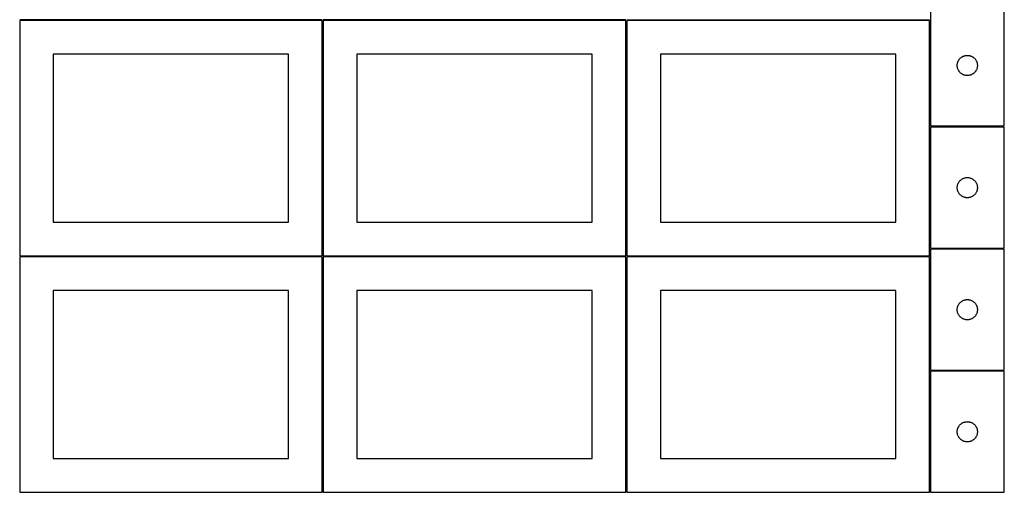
# Model space of a CAD drawing. Header units: millimetres. Extents: x 7 to 1493, y 7 to 2993.
# Tile 1 of 13: x 7 to 1471, y 7 to 709. Entities that reach past the tile are written whole.
import ezdxf

# ---------------------------------------------------------------- set-up
doc = ezdxf.new("R2010")
doc.units = ezdxf.units.MM
doc.layers.add('COMMON', color=5, linetype='CONTINUOUS', true_color=0x0000ff)
doc.layers.add('CUT', color=7, linetype='CONTINUOUS', true_color=0x000000)

msp = doc.modelspace()

# ---------------------------------------------------------------- linework, layer by layer
at = {"layer": 'COMMON'}
for p, q in [((456.549607, 708.849133), (6.549607, 708.849133)), ((457.299608, 358.099132), (457.299608, 708.099132)), ((908.049608, 708.849133), (458.049608, 708.849133)), ((908.799609, 358.123911), (908.799609, 708.099132)), ((909.549609, 708.873911), (1359.549609, 708.873911)), ((1360.299609, 708.123911), (1360.299609, 551.200707)), ((1360.299609, 549.543153), (1360.299609, 369.543153)), ((1471.04961, 368.793153), (1361.04961, 368.793153)), ((456.549607, 357.349132), (6.549607, 357.349132)), ((457.299608, 6.599131), (457.299608, 356.599131)), ((908.049608, 357.349132), (458.049608, 357.349132)), ((908.799609, 6.62391), (908.799609, 356.599131)), ((1359.549609, 357.373911), (909.549609, 357.373911)), ((1360.299609, 356.62391), (1360.299609, 188.043152)), ((1360.299609, 186.543151), (1360.299609, 6.62391)), ((1361.04961, 187.293151), (1471.04961, 187.293151))]:
    msp.add_line(p, q, dxfattribs=at)
at = {"layer": 'CUT'}
for p, q in [((1361.04961, 731.200707), (1361.04961, 551.200707)), ((1471.04961, 551.200707), (1471.04961, 731.200707)), ((456.549607, 708.099132), (6.549607, 708.099132)), ((6.549607, 708.099132), (6.549607, 358.099132)), ((456.549607, 358.099132), (456.549607, 708.099132)), ((908.049608, 708.099132), (458.049608, 708.099132)), ((458.049608, 708.099132), (458.049608, 358.099132)), ((908.049608, 358.099132), (908.049608, 708.099132)), ((1359.549609, 708.123911), (909.549609, 708.123911)), ((909.549609, 708.123911), (909.549609, 358.123911)), ((1359.549609, 358.123911), (1359.549609, 708.123911)), ((406.549607, 658.099132), (56.549607, 658.099132)), ((56.549607, 658.099132), (56.549607, 408.099132)), ((406.549607, 408.099132), (406.549607, 658.099132)), ((858.049608, 658.099132), (508.049608, 658.099132)), ((508.049608, 658.099132), (508.049608, 408.099132)), ((858.049608, 408.099132), (858.049608, 658.099132)), ((1309.549609, 658.123911), (959.549609, 658.123911)), ((959.549609, 658.123911), (959.549609, 408.123911)), ((1309.549609, 408.123911), (1309.549609, 658.123911)), ((1401.292641, 643.889918), (1401.450644, 644.646023)), ((1401.450644, 644.646023), (1401.647362, 645.392991)), ((1401.647362, 645.392991), (1401.882272, 646.128842)), ((1401.882272, 646.128842), (1402.15475, 646.851625)), ((1402.15475, 646.851625), (1402.464076, 647.559423)), ((1402.464076, 647.559423), (1402.809428, 648.250358)), ((1402.809428, 648.250358), (1403.189891, 648.922599)), ((1403.189891, 648.922599), (1403.604455, 649.574363)), ((1403.604455, 649.574363), (1404.052021, 650.203921)), ((1404.052021, 650.203921), (1404.531403, 650.809604)), ((1404.531403, 650.809604), (1405.04133, 651.389807)), ((1405.04133, 651.389807), (1405.580448, 651.94299)), ((1405.580448, 651.94299), (1406.147328, 652.467686)), ((1406.147328, 652.467686), (1406.740468, 652.962504)), ((1406.740468, 652.962504), (1407.358294, 653.426132)), ((1407.358294, 653.426132), (1407.999167, 653.85734)), ((1407.999167, 653.85734), (1408.661389, 654.254985)), ((1408.661389, 654.254985), (1409.343203, 654.618013)), ((1409.343203, 654.618013), (1410.042801, 654.94546)), ((1410.042801, 654.94546), (1410.758329, 655.236459)), ((1410.758329, 655.236459), (1411.487888, 655.490237)), ((1411.487888, 655.490237), (1412.229543, 655.706123)), ((1412.229543, 655.706123), (1412.981329, 655.883542)), ((1412.981329, 655.883542), (1413.741251, 656.022025)), ((1413.741251, 656.022025), (1414.507295, 656.121205)), ((1414.507295, 656.121205), (1415.277429, 656.180818)), ((1415.277429, 656.180818), (1416.04961, 656.200707)), ((1416.04961, 656.200707), (1416.821791, 656.180818)), ((1416.821791, 656.180818), (1417.591925, 656.121205)), ((1417.591925, 656.121205), (1418.357969, 656.022025)), ((1418.357969, 656.022025), (1419.117891, 655.883542)), ((1419.117891, 655.883542), (1419.869677, 655.706123)), ((1419.869677, 655.706123), (1420.611332, 655.490237)), ((1420.611332, 655.490237), (1421.340891, 655.236459)), ((1421.340891, 655.236459), (1422.056419, 654.94546)), ((1422.056419, 654.94546), (1422.756017, 654.618013)), ((1422.756017, 654.618013), (1423.437831, 654.254985)), ((1423.437831, 654.254985), (1424.100053, 653.85734)), ((1424.100053, 653.85734), (1424.740926, 653.426132)), ((1424.740926, 653.426132), (1425.358752, 652.962504)), ((1425.358752, 652.962504), (1425.951892, 652.467686)), ((1425.951892, 652.467686), (1426.518772, 651.94299)), ((1426.518772, 651.94299), (1427.05789, 651.389807)), ((1427.05789, 651.389807), (1427.567817, 650.809604)), ((1427.567817, 650.809604), (1428.047199, 650.203921)), ((1428.047199, 650.203921), (1428.494765, 649.574363)), ((1428.494765, 649.574363), (1428.909329, 648.922599)), ((1428.909329, 648.922599), (1429.289792, 648.250358)), ((1429.289792, 648.250358), (1429.635144, 647.559423)), ((1429.635144, 647.559423), (1429.94447, 646.851625)), ((1429.94447, 646.851625), (1430.216948, 646.128842)), ((1430.216948, 646.128842), (1430.451858, 645.392991)), ((1430.451858, 645.392991), (1430.648576, 644.646023)), ((1430.648576, 644.646023), (1430.806579, 643.889918)), ((1401.054583, 641.586925), (1401.094347, 642.358339)), ((1401.054583, 640.814488), (1401.054583, 641.586925)), ((1401.094347, 640.043075), (1401.054583, 640.814488)), ((1401.094347, 642.358339), (1401.17377, 643.126682)), ((1401.17377, 639.274731), (1401.094347, 640.043075)), ((1401.17377, 643.126682), (1401.292641, 643.889918)), ((1401.292641, 638.511495), (1401.17377, 639.274731)), ((1401.450644, 637.755391), (1401.292641, 638.511495)), ((1401.647362, 637.008422), (1401.450644, 637.755391)), ((1401.882272, 636.272571), (1401.647362, 637.008422)), ((1402.15475, 635.549788), (1401.882272, 636.272571)), ((1402.464076, 634.841991), (1402.15475, 635.549788)), ((1402.809428, 634.151056), (1402.464076, 634.841991)), ((1403.189891, 633.478815), (1402.809428, 634.151056)), ((1403.604455, 632.827051), (1403.189891, 633.478815)), ((1404.052021, 632.197493), (1403.604455, 632.827051)), ((1404.531403, 631.591809), (1404.052021, 632.197493)), ((1405.04133, 631.011607), (1404.531403, 631.591809)), ((1405.580448, 630.458424), (1405.04133, 631.011607)), ((1406.147328, 629.933728), (1405.580448, 630.458424)), ((1406.740468, 629.43891), (1406.147328, 629.933728)), ((1425.951892, 629.933728), (1425.358752, 629.43891)), ((1426.518772, 630.458424), (1425.951892, 629.933728)), ((1427.05789, 631.011607), (1426.518772, 630.458424)), ((1427.567817, 631.591809), (1427.05789, 631.011607)), ((1428.047199, 632.197493), (1427.567817, 631.591809)), ((1428.494765, 632.827051), (1428.047199, 632.197493)), ((1428.909329, 633.478815), (1428.494765, 632.827051)), ((1429.289792, 634.151056), (1428.909329, 633.478815)), ((1429.635144, 634.841991), (1429.289792, 634.151056)), ((1429.94447, 635.549788), (1429.635144, 634.841991)), ((1430.216948, 636.272571), (1429.94447, 635.549788)), ((1430.451858, 637.008422), (1430.216948, 636.272571)), ((1430.648576, 637.755391), (1430.451858, 637.008422)), ((1430.806579, 638.511495), (1430.648576, 637.755391)), ((1430.806579, 643.889918), (1430.92545, 643.126682)), ((1430.92545, 639.274731), (1430.806579, 638.511495)), ((1430.92545, 643.126682), (1431.004873, 642.358339)), ((1431.004873, 640.043075), (1430.92545, 639.274731)), ((1431.004873, 642.358339), (1431.044637, 641.586925)), ((1431.044637, 640.814488), (1431.004873, 640.043075)), ((1431.044637, 641.586925), (1431.044637, 640.814488)), ((1407.358294, 628.975282), (1406.740468, 629.43891)), ((1407.999167, 628.544073), (1407.358294, 628.975282)), ((1408.661389, 628.146428), (1407.999167, 628.544073)), ((1409.343203, 627.7834), (1408.661389, 628.146428)), ((1410.042801, 627.455953), (1409.343203, 627.7834)), ((1410.758329, 627.164954), (1410.042801, 627.455953)), ((1411.487888, 626.911176), (1410.758329, 627.164954)), ((1412.229543, 626.695291), (1411.487888, 626.911176)), ((1412.981329, 626.517871), (1412.229543, 626.695291)), ((1413.741251, 626.379388), (1412.981329, 626.517871)), ((1414.507295, 626.280209), (1413.741251, 626.379388)), ((1415.277429, 626.220595), (1414.507295, 626.280209)), ((1416.04961, 626.200707), (1415.277429, 626.220595)), ((1416.821791, 626.220595), (1416.04961, 626.200707)), ((1417.591925, 626.280209), (1416.821791, 626.220595)), ((1418.357969, 626.379388), (1417.591925, 626.280209)), ((1419.117891, 626.517871), (1418.357969, 626.379388)), ((1419.869677, 626.695291), (1419.117891, 626.517871)), ((1420.611332, 626.911176), (1419.869677, 626.695291)), ((1421.340891, 627.164954), (1420.611332, 626.911176)), ((1422.056419, 627.455953), (1421.340891, 627.164954)), ((1422.756017, 627.7834), (1422.056419, 627.455953)), ((1423.437831, 628.146428), (1422.756017, 627.7834)), ((1424.100053, 628.544073), (1423.437831, 628.146428)), ((1424.740926, 628.975282), (1424.100053, 628.544073)), ((1425.358752, 629.43891), (1424.740926, 628.975282)), ((1361.04961, 551.200707), (1471.04961, 551.200707)), ((1471.04961, 549.543153), (1361.04961, 549.543153)), ((1361.04961, 549.543153), (1361.04961, 369.543153)), ((1471.04961, 369.543153), (1471.04961, 549.543153)), ((1404.052021, 468.546367), (1404.531403, 469.152051)), ((1404.531403, 469.152051), (1405.04133, 469.732253)), ((1405.04133, 469.732253), (1405.580448, 470.285436)), ((1405.580448, 470.285436), (1406.147328, 470.810132)), ((1406.147328, 470.810132), (1406.740468, 471.30495)), ((1406.740468, 471.30495), (1407.358294, 471.768578)), ((1407.358294, 471.768578), (1407.999167, 472.199787)), ((1407.999167, 472.199787), (1408.661389, 472.597432)), ((1408.661389, 472.597432), (1409.343203, 472.960459)), ((1409.343203, 472.960459), (1410.042801, 473.287907)), ((1410.042801, 473.287907), (1410.758329, 473.578906)), ((1410.758329, 473.578906), (1411.487888, 473.832684)), ((1411.487888, 473.832684), (1412.229543, 474.048569)), ((1412.229543, 474.048569), (1412.981329, 474.225989)), ((1412.981329, 474.225989), (1413.741251, 474.364472)), ((1413.741251, 474.364472), (1414.507295, 474.463651)), ((1414.507295, 474.463651), (1415.277429, 474.523265)), ((1415.277429, 474.523265), (1416.04961, 474.543153)), ((1416.04961, 474.543153), (1416.821791, 474.523265)), ((1416.821791, 474.523265), (1417.591925, 474.463651)), ((1417.591925, 474.463651), (1418.357969, 474.364472)), ((1418.357969, 474.364472), (1419.117891, 474.225989)), ((1419.117891, 474.225989), (1419.869677, 474.048569)), ((1419.869677, 474.048569), (1420.611332, 473.832684)), ((1420.611332, 473.832684), (1421.340891, 473.578906)), ((1421.340891, 473.578906), (1422.056419, 473.287907)), ((1422.056419, 473.287907), (1422.756017, 472.960459)), ((1422.756017, 472.960459), (1423.437831, 472.597432)), ((1423.437831, 472.597432), (1424.100053, 472.199787)), ((1424.100053, 472.199787), (1424.740926, 471.768578)), ((1424.740926, 471.768578), (1425.358752, 471.30495)), ((1425.358752, 471.30495), (1425.951892, 470.810132)), ((1425.951892, 470.810132), (1426.518772, 470.285436)), ((1426.518772, 470.285436), (1427.05789, 469.732253)), ((1427.05789, 469.732253), (1427.567817, 469.152051)), ((1427.567817, 469.152051), (1428.047199, 468.546367)), ((1401.054583, 459.929372), (1401.094347, 460.700785)), ((1401.054583, 459.156935), (1401.054583, 459.929372)), ((1401.094347, 458.385521), (1401.054583, 459.156935)), ((1401.094347, 460.700785), (1401.17377, 461.469129)), ((1401.17377, 457.617178), (1401.094347, 458.385521)), ((1401.17377, 461.469129), (1401.292641, 462.232365)), ((1401.292641, 456.853942), (1401.17377, 457.617178)), ((1401.292641, 462.232365), (1401.450644, 462.988469)), ((1401.450644, 456.097837), (1401.292641, 456.853942)), ((1401.450644, 462.988469), (1401.647362, 463.735438)), ((1401.647362, 455.350869), (1401.450644, 456.097837)), ((1401.647362, 463.735438), (1401.882272, 464.471289)), ((1401.882272, 454.615018), (1401.647362, 455.350869)), ((1401.882272, 464.471289), (1402.15475, 465.194072)), ((1402.15475, 453.892235), (1401.882272, 454.615018)), ((1402.15475, 465.194072), (1402.464076, 465.901869)), ((1402.464076, 465.901869), (1402.809428, 466.592804)), ((1402.809428, 466.592804), (1403.189891, 467.265045)), ((1403.189891, 467.265045), (1403.604455, 467.916809)), ((1403.604455, 467.916809), (1404.052021, 468.546367)), ((1428.047199, 468.546367), (1428.494765, 467.916809)), ((1428.494765, 467.916809), (1428.909329, 467.265045)), ((1428.909329, 467.265045), (1429.289792, 466.592804)), ((1429.289792, 466.592804), (1429.635144, 465.901869)), ((1429.635144, 465.901869), (1429.94447, 465.194072)), ((1429.94447, 465.194072), (1430.216948, 464.471289)), ((1430.216948, 454.615018), (1429.94447, 453.892235)), ((1430.216948, 464.471289), (1430.451858, 463.735438)), ((1430.451858, 455.350869), (1430.216948, 454.615018)), ((1430.451858, 463.735438), (1430.648576, 462.988469)), ((1430.648576, 456.097837), (1430.451858, 455.350869)), ((1430.648576, 462.988469), (1430.806579, 462.232365)), ((1430.806579, 456.853942), (1430.648576, 456.097837)), ((1430.806579, 462.232365), (1430.92545, 461.469129)), ((1430.92545, 457.617178), (1430.806579, 456.853942)), ((1430.92545, 461.469129), (1431.004873, 460.700785)), ((1431.004873, 458.385521), (1430.92545, 457.617178)), ((1431.004873, 460.700785), (1431.044637, 459.929372)), ((1431.044637, 459.156935), (1431.004873, 458.385521)), ((1431.044637, 459.929372), (1431.044637, 459.156935)), ((1402.464076, 453.184437), (1402.15475, 453.892235)), ((1402.809428, 452.493502), (1402.464076, 453.184437)), ((1403.189891, 451.821261), (1402.809428, 452.493502)), ((1403.604455, 451.169497), (1403.189891, 451.821261)), ((1404.052021, 450.539939), (1403.604455, 451.169497)), ((1404.531403, 449.934256), (1404.052021, 450.539939)), ((1405.04133, 449.354053), (1404.531403, 449.934256)), ((1405.580448, 448.80087), (1405.04133, 449.354053)), ((1406.147328, 448.276174), (1405.580448, 448.80087)), ((1406.740468, 447.781356), (1406.147328, 448.276174)), ((1407.358294, 447.317728), (1406.740468, 447.781356)), ((1407.999167, 446.88652), (1407.358294, 447.317728)), ((1408.661389, 446.488875), (1407.999167, 446.88652)), ((1409.343203, 446.125847), (1408.661389, 446.488875)), ((1410.042801, 445.7984), (1409.343203, 446.125847)), ((1410.758329, 445.507401), (1410.042801, 445.7984)), ((1411.487888, 445.253623), (1410.758329, 445.507401)), ((1412.229543, 445.037737), (1411.487888, 445.253623)), ((1412.981329, 444.860318), (1412.229543, 445.037737)), ((1413.741251, 444.721835), (1412.981329, 444.860318)), ((1414.507295, 444.622655), (1413.741251, 444.721835)), ((1415.277429, 444.563042), (1414.507295, 444.622655)), ((1416.04961, 444.543153), (1415.277429, 444.563042)), ((1416.821791, 444.563042), (1416.04961, 444.543153)), ((1417.591925, 444.622655), (1416.821791, 444.563042)), ((1418.357969, 444.721835), (1417.591925, 444.622655)), ((1419.117891, 444.860318), (1418.357969, 444.721835)), ((1419.869677, 445.037737), (1419.117891, 444.860318)), ((1420.611332, 445.253623), (1419.869677, 445.037737)), ((1421.340891, 445.507401), (1420.611332, 445.253623)), ((1422.056419, 445.7984), (1421.340891, 445.507401)), ((1422.756017, 446.125847), (1422.056419, 445.7984)), ((1423.437831, 446.488875), (1422.756017, 446.125847)), ((1424.100053, 446.88652), (1423.437831, 446.488875)), ((1424.740926, 447.317728), (1424.100053, 446.88652)), ((1425.358752, 447.781356), (1424.740926, 447.317728)), ((1425.951892, 448.276174), (1425.358752, 447.781356)), ((1426.518772, 448.80087), (1425.951892, 448.276174)), ((1427.05789, 449.354053), (1426.518772, 448.80087)), ((1427.567817, 449.934256), (1427.05789, 449.354053)), ((1428.047199, 450.539939), (1427.567817, 449.934256)), ((1428.494765, 451.169497), (1428.047199, 450.539939)), ((1428.909329, 451.821261), (1428.494765, 451.169497)), ((1429.289792, 452.493502), (1428.909329, 451.821261)), ((1429.635144, 453.184437), (1429.289792, 452.493502)), ((1429.94447, 453.892235), (1429.635144, 453.184437)), ((56.549607, 408.099132), (406.549607, 408.099132)), ((508.049608, 408.099132), (858.049608, 408.099132)), ((959.549609, 408.123911), (1309.549609, 408.123911)), ((1361.04961, 369.543153), (1471.04961, 369.543153)), ((1471.04961, 368.043152), (1361.04961, 368.043152)), ((1361.04961, 368.043152), (1361.04961, 188.043152)), ((1471.04961, 188.043152), (1471.04961, 368.043152)), ((6.549607, 358.099132), (456.549607, 358.099132)), ((456.549607, 356.599131), (6.549607, 356.599131)), ((6.549607, 356.599131), (6.549607, 6.599131)), ((456.549607, 6.599131), (456.549607, 356.599131)), ((458.049608, 358.099132), (908.049608, 358.099132)), ((908.049608, 356.599131), (458.049608, 356.599131)), ((458.049608, 356.599131), (458.049608, 6.599131)), ((908.049608, 6.599131), (908.049608, 356.599131)), ((909.549609, 358.123911), (1359.549609, 358.123911)), ((1359.549609, 356.62391), (909.549609, 356.62391)), ((909.549609, 356.62391), (909.549609, 6.62391)), ((1359.549609, 6.62391), (1359.549609, 356.62391)), ((406.549607, 306.599131), (56.549607, 306.599131)), ((56.549607, 306.599131), (56.549607, 56.599131)), ((406.549607, 56.599131), (406.549607, 306.599131)), ((858.049608, 306.599131), (508.049608, 306.599131)), ((508.049608, 306.599131), (508.049608, 56.599131)), ((858.049608, 56.599131), (858.049608, 306.599131)), ((1309.549609, 306.62391), (959.549609, 306.62391)), ((959.549609, 306.62391), (959.549609, 56.62391)), ((1309.549609, 56.62391), (1309.549609, 306.62391)), ((1413.741251, 292.864471), (1414.507295, 292.96365)), ((1414.507295, 292.96365), (1415.277429, 293.023264)), ((1415.277429, 293.023264), (1416.04961, 293.043152)), ((1416.04961, 293.043152), (1416.821791, 293.023264)), ((1416.821791, 293.023264), (1417.591925, 292.96365)), ((1417.591925, 292.96365), (1418.357969, 292.864471)), ((1401.054583, 278.429371), (1401.094347, 279.200784)), ((1401.054583, 277.656934), (1401.054583, 278.429371)), ((1401.094347, 279.200784), (1401.17377, 279.969128)), ((1401.17377, 279.969128), (1401.292641, 280.732364)), ((1401.292641, 280.732364), (1401.450644, 281.488468)), ((1401.450644, 281.488468), (1401.647362, 282.235437)), ((1401.647362, 282.235437), (1401.882272, 282.971288)), ((1401.882272, 282.971288), (1402.15475, 283.694071)), ((1402.15475, 283.694071), (1402.464076, 284.401868)), ((1402.464076, 284.401868), (1402.809428, 285.092803)), ((1402.809428, 285.092803), (1403.189891, 285.765044)), ((1403.189891, 285.765044), (1403.604455, 286.416808)), ((1403.604455, 286.416808), (1404.052021, 287.046366)), ((1404.052021, 287.046366), (1404.531403, 287.65205)), ((1404.531403, 287.65205), (1405.04133, 288.232252)), ((1405.04133, 288.232252), (1405.580448, 288.785435)), ((1405.580448, 288.785435), (1406.147328, 289.310131)), ((1406.147328, 289.310131), (1406.740468, 289.804949)), ((1406.740468, 289.804949), (1407.358294, 290.268577)), ((1407.358294, 290.268577), (1407.999167, 290.699786)), ((1407.999167, 290.699786), (1408.661389, 291.097431)), ((1408.661389, 291.097431), (1409.343203, 291.460458)), ((1409.343203, 291.460458), (1410.042801, 291.787906)), ((1410.042801, 291.787906), (1410.758329, 292.078905)), ((1410.758329, 292.078905), (1411.487888, 292.332683)), ((1411.487888, 292.332683), (1412.229543, 292.548568)), ((1412.229543, 292.548568), (1412.981329, 292.725988)), ((1412.981329, 292.725988), (1413.741251, 292.864471)), ((1418.357969, 292.864471), (1419.117891, 292.725988)), ((1419.117891, 292.725988), (1419.869677, 292.548568)), ((1419.869677, 292.548568), (1420.611332, 292.332683)), ((1420.611332, 292.332683), (1421.340891, 292.078905)), ((1421.340891, 292.078905), (1422.056419, 291.787906)), ((1422.056419, 291.787906), (1422.756017, 291.460458)), ((1422.756017, 291.460458), (1423.437831, 291.097431)), ((1423.437831, 291.097431), (1424.100053, 290.699786)), ((1424.100053, 290.699786), (1424.740926, 290.268577)), ((1424.740926, 290.268577), (1425.358752, 289.804949)), ((1425.358752, 289.804949), (1425.951892, 289.310131)), ((1425.951892, 289.310131), (1426.518772, 288.785435)), ((1426.518772, 288.785435), (1427.05789, 288.232252)), ((1427.05789, 288.232252), (1427.567817, 287.65205)), ((1427.567817, 287.65205), (1428.047199, 287.046366)), ((1428.047199, 287.046366), (1428.494765, 286.416808)), ((1428.494765, 286.416808), (1428.909329, 285.765044)), ((1428.909329, 285.765044), (1429.289792, 285.092803)), ((1429.289792, 285.092803), (1429.635144, 284.401868)), ((1429.635144, 284.401868), (1429.94447, 283.694071)), ((1429.94447, 283.694071), (1430.216948, 282.971288)), ((1430.216948, 282.971288), (1430.451858, 282.235437)), ((1430.451858, 282.235437), (1430.648576, 281.488468)), ((1430.648576, 281.488468), (1430.806579, 280.732364)), ((1430.806579, 280.732364), (1430.92545, 279.969128)), ((1430.92545, 279.969128), (1431.004873, 279.200784)), ((1431.004873, 279.200784), (1431.044637, 278.429371)), ((1431.044637, 278.429371), (1431.044637, 277.656934)), ((1401.094347, 276.88552), (1401.054583, 277.656934)), ((1401.17377, 276.117177), (1401.094347, 276.88552)), ((1401.292641, 275.353941), (1401.17377, 276.117177)), ((1401.450644, 274.597836), (1401.292641, 275.353941)), ((1401.647362, 273.850868), (1401.450644, 274.597836)), ((1401.882272, 273.115017), (1401.647362, 273.850868)), ((1402.15475, 272.392234), (1401.882272, 273.115017)), ((1402.464076, 271.684436), (1402.15475, 272.392234)), ((1402.809428, 270.993501), (1402.464076, 271.684436)), ((1403.189891, 270.32126), (1402.809428, 270.993501)), ((1403.604455, 269.669496), (1403.189891, 270.32126)), ((1404.052021, 269.039938), (1403.604455, 269.669496)), ((1404.531403, 268.434255), (1404.052021, 269.039938)), ((1405.04133, 267.854052), (1404.531403, 268.434255)), ((1405.580448, 267.300869), (1405.04133, 267.854052)), ((1406.147328, 266.776173), (1405.580448, 267.300869)), ((1406.740468, 266.281355), (1406.147328, 266.776173)), ((1407.358294, 265.817727), (1406.740468, 266.281355)), ((1407.999167, 265.386519), (1407.358294, 265.817727)), ((1408.661389, 264.988874), (1407.999167, 265.386519)), ((1409.343203, 264.625846), (1408.661389, 264.988874)), ((1410.042801, 264.298399), (1409.343203, 264.625846)), ((1410.758329, 264.0074), (1410.042801, 264.298399)), ((1411.487888, 263.753622), (1410.758329, 264.0074)), ((1412.229543, 263.537736), (1411.487888, 263.753622)), ((1420.611332, 263.753622), (1419.869677, 263.537736)), ((1421.340891, 264.0074), (1420.611332, 263.753622)), ((1422.056419, 264.298399), (1421.340891, 264.0074)), ((1422.756017, 264.625846), (1422.056419, 264.298399)), ((1423.437831, 264.988874), (1422.756017, 264.625846)), ((1424.100053, 265.386519), (1423.437831, 264.988874)), ((1424.740926, 265.817727), (1424.100053, 265.386519)), ((1425.358752, 266.281355), (1424.740926, 265.817727)), ((1425.951892, 266.776173), (1425.358752, 266.281355)), ((1426.518772, 267.300869), (1425.951892, 266.776173)), ((1427.05789, 267.854052), (1426.518772, 267.300869)), ((1427.567817, 268.434255), (1427.05789, 267.854052)), ((1428.047199, 269.039938), (1427.567817, 268.434255)), ((1428.494765, 269.669496), (1428.047199, 269.039938)), ((1428.909329, 270.32126), (1428.494765, 269.669496)), ((1429.289792, 270.993501), (1428.909329, 270.32126)), ((1429.635144, 271.684436), (1429.289792, 270.993501)), ((1429.94447, 272.392234), (1429.635144, 271.684436)), ((1430.216948, 273.115017), (1429.94447, 272.392234)), ((1430.451858, 273.850868), (1430.216948, 273.115017)), ((1430.648576, 274.597836), (1430.451858, 273.850868)), ((1430.806579, 275.353941), (1430.648576, 274.597836)), ((1430.92545, 276.117177), (1430.806579, 275.353941)), ((1431.004873, 276.88552), (1430.92545, 276.117177)), ((1431.044637, 277.656934), (1431.004873, 276.88552)), ((1412.981329, 263.360317), (1412.229543, 263.537736)), ((1413.741251, 263.221834), (1412.981329, 263.360317)), ((1414.507295, 263.122654), (1413.741251, 263.221834)), ((1415.277429, 263.063041), (1414.507295, 263.122654)), ((1416.04961, 263.043152), (1415.277429, 263.063041)), ((1416.821791, 263.063041), (1416.04961, 263.043152)), ((1417.591925, 263.122654), (1416.821791, 263.063041)), ((1418.357969, 263.221834), (1417.591925, 263.122654)), ((1419.117891, 263.360317), (1418.357969, 263.221834)), ((1419.869677, 263.537736), (1419.117891, 263.360317)), ((1361.04961, 188.043152), (1471.04961, 188.043152)), ((1471.04961, 186.543151), (1361.04961, 186.543151)), ((1361.04961, 186.543151), (1361.04961, 6.543151)), ((1471.04961, 6.543151), (1471.04961, 186.543151)), ((1402.15475, 102.19407), (1402.464076, 102.901867)), ((1402.464076, 102.901867), (1402.809428, 103.592802)), ((1402.809428, 103.592802), (1403.189891, 104.265043)), ((1403.189891, 104.265043), (1403.604455, 104.916807)), ((1403.604455, 104.916807), (1404.052021, 105.546365)), ((1404.052021, 105.546365), (1404.531403, 106.152049)), ((1404.531403, 106.152049), (1405.04133, 106.732251)), ((1405.04133, 106.732251), (1405.580448, 107.285434)), ((1405.580448, 107.285434), (1406.147328, 107.81013)), ((1406.147328, 107.81013), (1406.740468, 108.304948)), ((1406.740468, 108.304948), (1407.358294, 108.768576)), ((1407.358294, 108.768576), (1407.999167, 109.199785)), ((1407.999167, 109.199785), (1408.661389, 109.59743)), ((1408.661389, 109.59743), (1409.343203, 109.960457)), ((1409.343203, 109.960457), (1410.042801, 110.287905)), ((1410.042801, 110.287905), (1410.758329, 110.578904)), ((1410.758329, 110.578904), (1411.487888, 110.832682)), ((1411.487888, 110.832682), (1412.229543, 111.048567)), ((1412.229543, 111.048567), (1412.981329, 111.225987)), ((1412.981329, 111.225987), (1413.741251, 111.36447)), ((1413.741251, 111.36447), (1414.507295, 111.463649)), ((1414.507295, 111.463649), (1415.277429, 111.523263)), ((1415.277429, 111.523263), (1416.04961, 111.543151)), ((1416.04961, 111.543151), (1416.821791, 111.523263)), ((1416.821791, 111.523263), (1417.591925, 111.463649)), ((1417.591925, 111.463649), (1418.357969, 111.36447)), ((1418.357969, 111.36447), (1419.117891, 111.225987)), ((1419.117891, 111.225987), (1419.869677, 111.048567)), ((1419.869677, 111.048567), (1420.611332, 110.832682)), ((1420.611332, 110.832682), (1421.340891, 110.578904)), ((1421.340891, 110.578904), (1422.056419, 110.287905)), ((1422.056419, 110.287905), (1422.756017, 109.960457)), ((1422.756017, 109.960457), (1423.437831, 109.59743)), ((1423.437831, 109.59743), (1424.100053, 109.199785)), ((1424.100053, 109.199785), (1424.740926, 108.768576)), ((1424.740926, 108.768576), (1425.358752, 108.304948)), ((1425.358752, 108.304948), (1425.951892, 107.81013)), ((1425.951892, 107.81013), (1426.518772, 107.285434)), ((1426.518772, 107.285434), (1427.05789, 106.732251)), ((1427.05789, 106.732251), (1427.567817, 106.152049)), ((1427.567817, 106.152049), (1428.047199, 105.546365)), ((1428.047199, 105.546365), (1428.494765, 104.916807)), ((1428.494765, 104.916807), (1428.909329, 104.265043)), ((1428.909329, 104.265043), (1429.289792, 103.592802)), ((1429.289792, 103.592802), (1429.635144, 102.901867)), ((1429.635144, 102.901867), (1429.94447, 102.19407)), ((1401.054583, 96.92937), (1401.094347, 97.700783)), ((1401.054583, 96.156933), (1401.054583, 96.92937)), ((1401.094347, 95.385519), (1401.054583, 96.156933)), ((1401.094347, 97.700783), (1401.17377, 98.469127)), ((1401.17377, 94.617176), (1401.094347, 95.385519)), ((1401.17377, 98.469127), (1401.292641, 99.232363)), ((1401.292641, 93.85394), (1401.17377, 94.617176)), ((1401.292641, 99.232363), (1401.450644, 99.988467)), ((1401.450644, 93.097835), (1401.292641, 93.85394)), ((1401.450644, 99.988467), (1401.647362, 100.735436)), ((1401.647362, 92.350867), (1401.450644, 93.097835)), ((1401.647362, 100.735436), (1401.882272, 101.471287)), ((1401.882272, 91.615016), (1401.647362, 92.350867)), ((1401.882272, 101.471287), (1402.15475, 102.19407)), ((1402.15475, 90.892233), (1401.882272, 91.615016)), ((1402.464076, 90.184435), (1402.15475, 90.892233)), ((1402.809428, 89.4935), (1402.464076, 90.184435)), ((1403.189891, 88.821259), (1402.809428, 89.4935)), ((1403.604455, 88.169495), (1403.189891, 88.821259)), ((1404.052021, 87.539937), (1403.604455, 88.169495)), ((1428.494765, 88.169495), (1428.047199, 87.539937)), ((1428.909329, 88.821259), (1428.494765, 88.169495)), ((1429.289792, 89.4935), (1428.909329, 88.821259)), ((1429.635144, 90.184435), (1429.289792, 89.4935)), ((1429.94447, 90.892233), (1429.635144, 90.184435)), ((1429.94447, 102.19407), (1430.216948, 101.471287)), ((1430.216948, 91.615016), (1429.94447, 90.892233)), ((1430.216948, 101.471287), (1430.451858, 100.735436)), ((1430.451858, 92.350867), (1430.216948, 91.615016)), ((1430.451858, 100.735436), (1430.648576, 99.988467)), ((1430.648576, 93.097835), (1430.451858, 92.350867)), ((1430.648576, 99.988467), (1430.806579, 99.232363)), ((1430.806579, 93.85394), (1430.648576, 93.097835)), ((1430.806579, 99.232363), (1430.92545, 98.469127)), ((1430.92545, 94.617176), (1430.806579, 93.85394)), ((1430.92545, 98.469127), (1431.004873, 97.700783)), ((1431.004873, 95.385519), (1430.92545, 94.617176)), ((1431.004873, 97.700783), (1431.044637, 96.92937)), ((1431.044637, 96.156933), (1431.004873, 95.385519)), ((1431.044637, 96.92937), (1431.044637, 96.156933)), ((1404.531403, 86.934254), (1404.052021, 87.539937)), ((1405.04133, 86.354051), (1404.531403, 86.934254)), ((1405.580448, 85.800868), (1405.04133, 86.354051)), ((1406.147328, 85.276172), (1405.580448, 85.800868)), ((1406.740468, 84.781354), (1406.147328, 85.276172)), ((1407.358294, 84.317726), (1406.740468, 84.781354)), ((1407.999167, 83.886518), (1407.358294, 84.317726)), ((1408.661389, 83.488873), (1407.999167, 83.886518)), ((1409.343203, 83.125845), (1408.661389, 83.488873)), ((1410.042801, 82.798398), (1409.343203, 83.125845)), ((1410.758329, 82.507399), (1410.042801, 82.798398)), ((1411.487888, 82.253621), (1410.758329, 82.507399)), ((1412.229543, 82.037735), (1411.487888, 82.253621)), ((1412.981329, 81.860316), (1412.229543, 82.037735)), ((1413.741251, 81.721833), (1412.981329, 81.860316)), ((1414.507295, 81.622653), (1413.741251, 81.721833)), ((1415.277429, 81.56304), (1414.507295, 81.622653)), ((1416.04961, 81.543151), (1415.277429, 81.56304)), ((1416.821791, 81.56304), (1416.04961, 81.543151)), ((1417.591925, 81.622653), (1416.821791, 81.56304)), ((1418.357969, 81.721833), (1417.591925, 81.622653)), ((1419.117891, 81.860316), (1418.357969, 81.721833)), ((1419.869677, 82.037735), (1419.117891, 81.860316)), ((1420.611332, 82.253621), (1419.869677, 82.037735)), ((1421.340891, 82.507399), (1420.611332, 82.253621)), ((1422.056419, 82.798398), (1421.340891, 82.507399)), ((1422.756017, 83.125845), (1422.056419, 82.798398)), ((1423.437831, 83.488873), (1422.756017, 83.125845)), ((1424.100053, 83.886518), (1423.437831, 83.488873)), ((1424.740926, 84.317726), (1424.100053, 83.886518)), ((1425.358752, 84.781354), (1424.740926, 84.317726)), ((1425.951892, 85.276172), (1425.358752, 84.781354)), ((1426.518772, 85.800868), (1425.951892, 85.276172)), ((1427.05789, 86.354051), (1426.518772, 85.800868)), ((1427.567817, 86.934254), (1427.05789, 86.354051)), ((1428.047199, 87.539937), (1427.567817, 86.934254)), ((56.549607, 56.599131), (406.549607, 56.599131)), ((508.049608, 56.599131), (858.049608, 56.599131)), ((959.549609, 56.62391), (1309.549609, 56.62391)), ((6.549607, 6.599131), (456.549607, 6.599131)), ((458.049608, 6.599131), (908.049608, 6.599131)), ((909.549609, 6.62391), (1359.549609, 6.62391)), ((1361.04961, 6.543151), (1471.04961, 6.543151))]:
    msp.add_line(p, q, dxfattribs=at)

doc.saveas('drawing.dxf')
